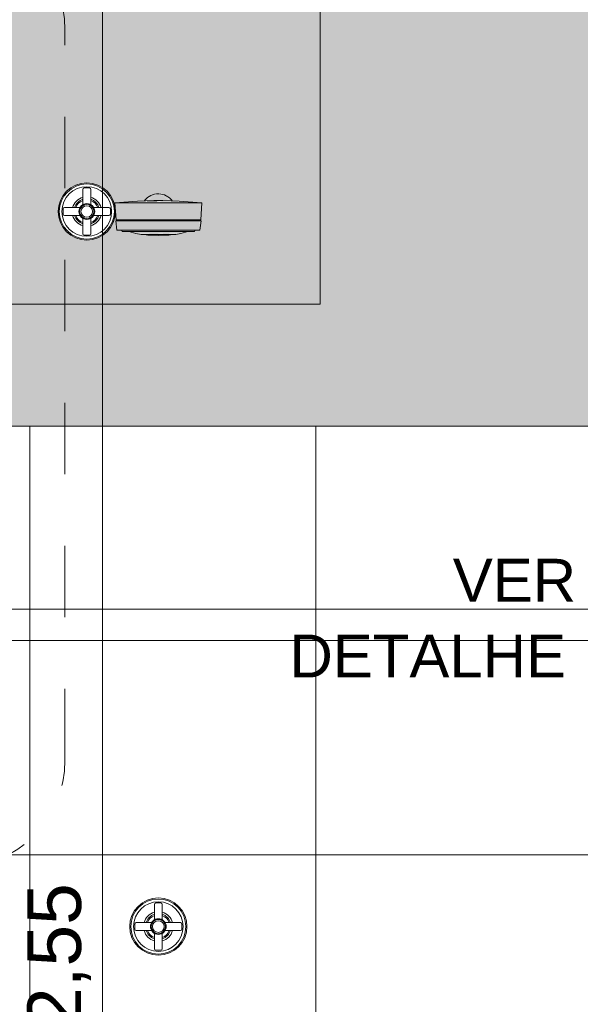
# Model space of a CAD drawing. Header units: metres. Extents: x 9.7 to 43.6, y -0.5 to 5.6.
# Tile 4 of 154: x 11.7 to 12.5, y 1 to 2.3. Entities that reach past the tile are written whole.
import ezdxf

# ---------------------------------------------------------------- set-up
doc = ezdxf.new("R2010")
doc.units = ezdxf.units.M
doc.linetypes.add('Traço', pattern=[0.00635, 0.003175, -0.003175])
for name, color, linetype, lineweight in [('A-ANNO-DIMS', 7, 'Continuous', 9), ('A-ANNO-DIMS-50', 7, 'Continuous', 9), ('A-ANNO-SYMB', 7, 'Continuous', 9), ('A-WALL-PATT', 7, 'Continuous', 5), ('G-ANNO-TEXT', 7, 'Continuous', 9), ('I-WALL', 7, 'Continuous', 5), ('P-SANR-FIXT', 7, 'Continuous', 5)]:
    doc.layers.add(name, color=color, linetype=linetype, lineweight=lineweight)
doc.styles.add('Arial', font='arial.ttf', dxfattribs={"height": 0.075})
doc.styles.add('Arial_3', font='arial.ttf', dxfattribs={"height": 0.06})
doc.dimstyles.new('Com_linha__ref__contínua__-_Cor_Vermelha_Arial_1_5mm_1', dxfattribs={"dimscale": 0.3048, "dimtxt": 0.076519, "dimasz": 0.328084, "dimexe": 0.246063, "dimexo": 0.246063, "dimgap": 0.024606, "dimtad": 1, "dimrnd": 0.01, "dimzin": 0, "dimdsep": 46, "dimtxsty": 'Arial', "dimblk1": 'OBLIQUE', "dimblk2": 'OBLIQUE', "dimsah": 1, "dimcen": 0.09, "dimdle": 0.246063, "dimazin": 0, "dimtfac": 1, "dimtdec": 4, "dimtix": 1, "dimtmove": 2, "dimatfit": 3, "dimfxl": 1, "dimtvp": 1, "dimtolj": 1, "dimtzin": 0, "dimarcsym": 2})

# ---------------------------------------------------------------- blocks, each defined once
blk = doc.blocks.new('REGISTRO DE PRESSÃO COM CANOPLA CROMADA - 4900_C37_GD_Cromado-2118652-A')
at = {"layer": 'P-SANR-FIXT'}
for p, q in [((11.8895, 1.111), (11.8895, 1.0895)), ((11.8986, 1.113), (11.8915, 1.113)), ((11.9005, 1.0895), (11.9005, 1.111)), ((11.862, 1.0835), (11.862, 1.0765)), ((11.8855, 1.0855), (11.864, 1.0855)), ((11.864, 1.0745), (11.8855, 1.0745)), ((11.926, 1.0855), (11.9046, 1.0855)), ((11.9046, 1.0745), (11.926, 1.0745)), ((11.928, 1.0835), (11.928, 1.0765)), ((11.8895, 1.0705), (11.8895, 1.049)), ((11.9005, 1.049), (11.9005, 1.0705)), ((11.8986, 1.047), (11.8915, 1.047))]:
    blk.add_line(p, q, dxfattribs=at)
for radius in [0.0385, 0.0347, 0.011, 0.01, 0.00814]:
    blk.add_circle((11.895, 1.08), radius, dxfattribs=at)
for centre, radius, start, end in [((11.895, 1.08), 0.04, 90.0026, 270.0026), ((11.895, 1.08), 0.04, 270.0026, 90.0026), ((11.8915, 1.111), 0.002, 91.1775, 179.937), ((11.8985, 1.111), 0.002, 359.9293, 88.8276), ((11.895, 1.08), 0.0207, 105.3728, 164.6324), ((11.895, 1.08), 0.0179, 107.9362, 162.069), ((11.895, 1.08), 0.0163, 109.7704, 160.2347), ((11.895, 1.08), 0.0207, 15.3728, 74.6324), ((11.895, 1.08), 0.0179, 17.9362, 72.069), ((11.895, 1.08), 0.0163, 19.7704, 70.2347), ((11.864, 1.0835), 0.002, 90.0758, 178.8276), ((11.864, 1.0765), 0.002, 181.1775, 270.0681), ((11.895, 1.08), 0.0207, 195.3728, 254.6324), ((11.895, 1.08), 0.0179, 197.9362, 252.069), ((11.895, 1.08), 0.0163, 199.7704, 250.2347), ((11.895, 1.08), 0.0179, 287.9362, 342.069), ((11.895, 1.08), 0.0163, 289.7704, 340.2347), ((11.895, 1.08), 0.0207, 285.3728, 344.6324), ((11.926, 1.0835), 0.002, 1.1967, 89.937), ((11.926, 1.0765), 0.002, 270.0758, 358.8085), ((11.8915, 1.049), 0.002, 179.9293, 268.8085), ((11.8985, 1.049), 0.002, 271.1967, 359.937)]:
    blk.add_arc(centre, radius, start, end, dxfattribs=at)
blk = doc.blocks.new('CHUVEIRO DE PAREDE ELÉTRICO EM PVC - 1_2_-2215990-A')
at = {"layer": 'P-SANR-FIXT', "true_color": 0xf4f4f4}
for points in [[(11.8867, 2.092), (11.895, 2.092), (11.895, 2.0944), (11.8672, 2.0944), (11.8431, 2.092), (11.8864, 2.092)], [(11.877, 2.0949), (11.8796, 2.0953), (11.8881, 2.1014), (11.9024, 2.1012), (11.9119, 2.095), (11.9129, 2.0952), (11.9116, 2.0964), (11.9105, 2.0974), (11.9076, 2.0997), (11.902, 2.1023), (11.895, 2.1035), (11.8913, 2.1032), (11.886, 2.1018), (11.8771, 2.095)], [(11.893, 2.0944), (11.895, 2.0949), (11.895, 2.0951), (11.8817, 2.0949), (11.8799, 2.095), (11.879, 2.0944), (11.8926, 2.0944)], [(11.895, 2.0947), (11.9044, 2.095), (11.9107, 2.0952), (11.902, 2.1014), (11.8877, 2.1012), (11.8802, 2.095), (11.895, 2.0951), (11.895, 2.0948)], [(11.9, 2.092), (11.947, 2.0926), (11.9154, 2.0944), (11.895, 2.0939), (11.895, 2.092), (11.9, 2.092)], [(11.9207, 2.0944), (11.9116, 2.095), (11.896, 2.0948), (11.8975, 2.0944), (11.9205, 2.0944)], [(11.8373, 2.0684), (11.895, 2.0684), (11.895, 2.092), (11.8357, 2.092), (11.8371, 2.0716)], [(11.9527, 2.0684), (11.9543, 2.092), (11.895, 2.092), (11.895, 2.0684), (11.9512, 2.0684)], [(11.8439, 2.054), (11.895, 2.054), (11.895, 2.067), (11.8369, 2.067), (11.8386, 2.054), (11.8431, 2.054)], [(11.8452, 2.067), (11.895, 2.0671), (11.895, 2.0684), (11.8397, 2.0684), (11.8397, 2.067), (11.8442, 2.067)], [(11.947, 2.067), (11.9504, 2.067), (11.9504, 2.0684), (11.895, 2.0684), (11.895, 2.067), (11.9469, 2.067)], [(11.9413, 2.054), (11.9515, 2.054), (11.9527, 2.067), (11.895, 2.067), (11.895, 2.054), (11.9403, 2.054)], [(11.8918, 2.052), (11.895, 2.052), (11.895, 2.054), (11.8449, 2.054), (11.8457, 2.052), (11.8879, 2.052)], [(11.895, 2.0491), (11.895, 2.052), (11.8556, 2.0516), (11.8669, 2.0491), (11.8918, 2.0491)], [(11.9402, 2.052), (11.9444, 2.052), (11.9452, 2.054), (11.895, 2.054), (11.895, 2.052), (11.9401, 2.052)], [(11.9209, 2.0491), (11.925, 2.0491), (11.9346, 2.052), (11.895, 2.052), (11.895, 2.0491), (11.9207, 2.0491)], [(11.895, 2.0463), (11.895, 2.0471), (11.8803, 2.0471)], [(11.895, 2.0463), (11.9055, 2.0471), (11.895, 2.0471)]]:
    blk.add_hatch(color=7, dxfattribs=at).paths.add_polyline_path(points)
h = blk.add_hatch(color=7, dxfattribs=at)
h.paths.add_polyline_path([(11.8754, 2.0948), (11.8773, 2.0953), (11.8784, 2.0963), (11.8796, 2.0974), (11.8824, 2.0997), (11.8888, 2.1028), (11.8901, 2.1035), (11.887, 2.1032), (11.8755, 2.0949)])
h.paths.add_polyline_path([(11.9146, 2.0949), (11.902, 2.1035), (11.9, 2.1031), (11.909, 2.0989), (11.9133, 2.0949), (11.9144, 2.0949)])
h = blk.add_hatch(color=7, dxfattribs=at)
h.paths.add_polyline_path([(11.8708, 2.0491), (11.8687, 2.0485), (11.8702, 2.0489)])
h.paths.add_polyline_path([(11.8878, 2.0481), (11.895, 2.0486), (11.895, 2.0491), (11.875, 2.0486), (11.8751, 2.0483), (11.8874, 2.0481)])
h = blk.add_hatch(color=7, dxfattribs=at)
h.paths.add_polyline_path([(11.8789, 2.048), (11.8789, 2.0476), (11.879, 2.048)])
h.paths.add_polyline_path([(11.889, 2.0474), (11.895, 2.0474), (11.895, 2.048), (11.8805, 2.0478), (11.886, 2.0474)])
h = blk.add_hatch(color=7, dxfattribs=at)
h.paths.add_polyline_path([(11.9209, 2.0485), (11.9235, 2.0485), (11.925, 2.0491), (11.9207, 2.0486), (11.9209, 2.0485)])
h.paths.add_polyline_path([(11.9023, 2.0481), (11.9135, 2.0491), (11.895, 2.0486), (11.895, 2.0483), (11.902, 2.0481)])
h = blk.add_hatch(color=7, dxfattribs=at)
h.paths.add_polyline_path([(11.9112, 2.048), (11.9112, 2.0476), (11.9116, 2.048)])
h.paths.add_polyline_path([(11.9071, 2.0474), (11.9078, 2.048), (11.895, 2.048), (11.895, 2.0474), (11.9055, 2.0474)])
at = {"layer": 'P-SANR-FIXT'}
for p, q in [((11.8658, 2.0944), (11.8342, 2.092)), ((11.8658, 2.0944), (11.8886, 2.0953)), ((11.9015, 2.0953), (11.9243, 2.0944)), ((11.9559, 2.092), (11.9243, 2.0944)), ((11.8342, 2.092), (11.8359, 2.0684)), ((11.895, 2.092), (11.8342, 2.092)), ((11.9559, 2.092), (11.895, 2.092)), ((11.9542, 2.0684), (11.9559, 2.092)), ((11.8354, 2.067), (11.8371, 2.054)), ((11.895, 2.067), (11.8354, 2.067)), ((11.895, 2.0684), (11.8359, 2.0684)), ((11.8383, 2.0684), (11.8383, 2.067)), ((11.9542, 2.0684), (11.895, 2.0684)), ((11.9547, 2.067), (11.895, 2.067)), ((11.9518, 2.067), (11.9518, 2.0684)), ((11.9529, 2.054), (11.9547, 2.067)), ((11.895, 2.054), (11.8371, 2.054)), ((11.8436, 2.054), (11.8445, 2.052)), ((11.895, 2.052), (11.8445, 2.052)), ((11.8539, 2.052), (11.8636, 2.0491)), ((11.9529, 2.054), (11.895, 2.054)), ((11.9456, 2.052), (11.895, 2.052)), ((11.9265, 2.0491), (11.9362, 2.052)), ((11.9456, 2.052), (11.9464, 2.054)), ((11.8708, 2.048), (11.8636, 2.0491)), ((11.874, 2.048), (11.8781, 2.0474)), ((11.895, 2.048), (11.874, 2.048)), ((11.8803, 2.0471), (11.8781, 2.0474)), ((11.8803, 2.0471), (11.895, 2.0463)), ((11.916, 2.048), (11.895, 2.048)), ((11.9098, 2.0471), (11.895, 2.0463)), ((11.912, 2.0474), (11.9098, 2.0471)), ((11.912, 2.0474), (11.916, 2.048)), ((11.9193, 2.048), (11.9153, 2.048)), ((11.9265, 2.0491), (11.9193, 2.048))]:
    blk.add_line(p, q, dxfattribs=at)
at = {"layer": 'P-SANR-FIXT', "flags": 128}
for points in [[(11.895, 2.0953), (11.8896, 2.0953), (11.8886, 2.0953)], [(11.8886, 2.0953), (11.8915, 2.0953), (11.895, 2.0953)], [(11.895, 2.0953), (11.9005, 2.0953), (11.9015, 2.0953)], [(11.9015, 2.0953), (11.8985, 2.0953), (11.895, 2.0953)], [(11.8751, 2.048), (11.8727, 2.048), (11.8708, 2.048)], [(11.8708, 2.048), (11.8748, 2.048), (11.8855, 2.048), (11.895, 2.048)], [(11.895, 2.048), (11.9084, 2.048), (11.9173, 2.048), (11.9193, 2.048)]]:
    blk.add_lwpolyline(points, dxfattribs=at)
at = {"layer": 'P-SANR-FIXT'}
for start, end in [(89.362, 141.4969), (38.5031, 87.935)]:
    blk.add_arc((11.895, 2.08), 0.0247, start, end, dxfattribs=at)
blk = doc.blocks.new('REGISTRO DE GAVETA COM CANOPLA CROMADA - 4900_C37_GD_Cromado CR10_1 1_2_-2708613-A')
at = {"layer": 'P-SANR-FIXT'}
for p, q in [((11.7895, 2.111), (11.7895, 2.0895)), ((11.7986, 2.113), (11.7915, 2.113)), ((11.8005, 2.0895), (11.8005, 2.111)), ((11.762, 2.0835), (11.762, 2.0765)), ((11.7855, 2.0855), (11.764, 2.0855)), ((11.826, 2.0855), (11.8046, 2.0855)), ((11.828, 2.0835), (11.828, 2.0765)), ((11.764, 2.0745), (11.7855, 2.0745)), ((11.7895, 2.0705), (11.7895, 2.049)), ((11.8005, 2.049), (11.8005, 2.0705)), ((11.8046, 2.0745), (11.826, 2.0745)), ((11.7986, 2.047), (11.7915, 2.047))]:
    blk.add_line(p, q, dxfattribs=at)
for radius in [0.0385, 0.0347, 0.011, 0.01, 0.00814]:
    blk.add_circle((11.795, 2.08), radius, dxfattribs=at)
for centre, radius, start, end in [((11.795, 2.08), 0.04, 90, 270), ((11.7915, 2.111), 0.002, 91.175, 179.9345), ((11.795, 2.08), 0.04, 270, 90), ((11.7985, 2.111), 0.002, 359.9267, 88.825), ((11.795, 2.08), 0.0207, 105.3702, 164.6298), ((11.795, 2.08), 0.0179, 107.9336, 162.0664), ((11.795, 2.08), 0.0163, 109.7679, 160.2321), ((11.795, 2.08), 0.0207, 15.3702, 74.6298), ((11.795, 2.08), 0.0179, 17.9336, 72.0664), ((11.795, 2.08), 0.0163, 19.7679, 70.2321), ((11.764, 2.0835), 0.002, 90.0733, 178.825), ((11.826, 2.0835), 0.002, 1.1941, 89.9345), ((11.764, 2.0765), 0.002, 181.175, 270.0655), ((11.795, 2.08), 0.0207, 195.3702, 254.6298), ((11.795, 2.08), 0.0179, 197.9336, 252.0664), ((11.795, 2.08), 0.0163, 199.7679, 250.2321), ((11.795, 2.08), 0.0179, 287.9336, 342.0664), ((11.795, 2.08), 0.0163, 289.7679, 340.2321), ((11.795, 2.08), 0.0207, 285.3702, 344.6298), ((11.826, 2.0765), 0.002, 270.0733, 358.8059), ((11.7915, 2.049), 0.002, 179.9267, 268.8059), ((11.7985, 2.049), 0.002, 271.1941, 359.9345)]:
    blk.add_arc(centre, radius, start, end, dxfattribs=at)
blk = doc.blocks.new('DIMBLOCK23-A')
at = {"layer": 'A-ANNO-DIMS-50', "color": 242, "true_color": 0xbd2b2e, "transparency": 16777216}
for p, q in [((11.8168, 2.605), (11.8168, -0.095)), ((11.8168, 2.53), (11.7668, 2.58)), ((11.8168, 2.53), (11.8125, 2.53)), ((11.8168, 2.53), (11.8668, 2.48)), ((11.8168, 2.53), (11.8918, 2.53)), ((11.8168, -0.02), (11.7668, 0.03)), ((11.8168, -0.02), (11.8125, -0.02)), ((11.8168, -0.02), (11.8668, -0.07)), ((11.8168, -0.02), (11.8918, -0.02))]:
    blk.add_line(p, q, dxfattribs=at)
at = {"layer": 'A-ANNO-DIMS-50', "color": 0, "transparency": 16777216, "insert": (11.7119, 0.9367), "char_height": 0.075, "width": 0.242979, "attachment_point": 1, "rotation": 90, "line_spacing_factor": 0.941778, "style": 'Arial'}
blk.add_mtext('2,55', dxfattribs=at)
blk = doc.blocks.new('_Oblique')
at = {"color": 0, "linetype": 'ByBlock', "lineweight": -2}
blk.add_line((-0.5, -0.5), (0.5, 0.5), dxfattribs=at)

msp = doc.modelspace()

# ---------------------------------------------------------------- hatches: boundary and pattern name
at = {"layer": 'A-WALL-PATT', "true_color": 0x808080}
h = msp.add_hatch(dxfattribs=at)
h.set_pattern_fill('FP_21', color=8, style=0, pattern_type=2)
h.set_pattern_definition([(0, (11.315, -0.02), (0, 0.3), []), (90, (11.315, -0.02), (-0.4, 2e-17), [])])
h.paths.add_polyline_path([(11.4, -0.02), (11.8338, -0.02), (11.8338, -0.017), (11.8344, -0.017), (11.8344, -0.0156), (11.8358, -0.0156), (11.8358, -0.015), (11.9543, -0.015), (11.9543, -0.0156), (11.9557, -0.0156), (11.9557, -0.0166), (11.9563, -0.017), (11.9563, -0.02), (12.6198, -0.02), (12.6388, 0.146), (12.638, 0.1607), (12.6343, 0.1749), (12.6276, 0.1879), (12.6183, 0.1993), (12.5743, 0.2495), (12.5389, 0.3034), (12.5352, 0.3041), (12.5322, 0.3046), (12.5297, 0.3074), (12.5274, 0.3528), (12.5298, 0.3576), (12.5308, 0.3585), (12.534, 0.36), (12.5707, 0.3604), (12.5698, 0.3608), (12.5296, 0.3613), (12.5308, 0.3744), (12.5321, 0.3775), (12.5341, 0.3803), (12.5389, 0.3836), (12.5397, 0.3841), (12.5389, 0.3843), (12.5394, 0.3908), (12.5399, 0.3925), (12.5422, 0.3951), (12.5455, 0.3964), (12.5566, 0.3978), (12.5408, 0.538), (12.528, 0.6818), (12.5303, 0.6849), (12.5268, 0.685), (12.5213, 0.685), (12.5185, 0.6869), (12.5183, 0.6883), (12.5203, 0.7034), (12.5218, 0.7066), (12.5241, 0.7093), (12.528, 0.7119), (12.531, 0.713), (12.5335, 0.7134), (12.6142, 0.718), (12.695, 0.7199), (12.695, 0.723), (12.735, 0.723), (12.735, 0.7199), (12.8216, 0.7177), (12.9015, 0.7125), (12.9045, 0.7111), (12.9071, 0.7089), (12.9092, 0.7063), (12.9107, 0.7033), (12.9114, 0.7), (12.9124, 0.6869), (12.9092, 0.685), (12.8986, 0.685), (12.9015, 0.6825), (12.9016, 0.6818), (12.8883, 0.5272), (12.8735, 0.3978), (12.8864, 0.3959), (12.8892, 0.3939), (12.8904, 0.3921), (12.8912, 0.3892), (12.8912, 0.3843), (12.8904, 0.3841), (12.8934, 0.3825), (12.896, 0.3803), (12.898, 0.3775), (12.8994, 0.3744), (12.9, 0.3695), (12.9, 0.3608), (12.8592, 0.3604), (12.8592, 0.36), (12.8959, 0.36), (12.9001, 0.3576), (12.9017, 0.3558), (12.9025, 0.3528), (12.9002, 0.3074), (12.8977, 0.3046), (12.8904, 0.3031), (12.8895, 0.302), (12.8535, 0.2467), (12.81, 0.1974), (12.8023, 0.1879), (12.7956, 0.1749), (12.7918, 0.1607), (12.7911, 0.146), (12.81, -0.02), (14.115, -0.02), (14.115, 0.86), (14.015, 0.86), (14.015, 0.56), (13.99, 0.56), (13.99, 0.86), (13.9179, 0.86), (13.8996, 0.8188), (13.872, 0.7831), (13.8368, 0.7551), (13.7958, 0.7363), (13.7494, 0.7268), (13.7481, 0.7257), (13.7469, 0.7233), (13.7468, 0.722), (13.7462, 0.7118), (13.7442, 0.71), (13.7297, 0.71), (13.7297, 0.69), (13.7347, 0.685), (13.7297, 0.68), (13.7347, 0.675), (13.7297, 0.67), (13.7347, 0.665), (13.7297, 0.66), (13.7347, 0.655), (13.7297, 0.65), (13.7347, 0.6449), (13.7297, 0.64), (13.7347, 0.635), (13.7297, 0.63), (13.7347, 0.625), (13.7297, 0.62), (13.7347, 0.615), (13.7297, 0.61), (13.7347, 0.605), (13.7297, 0.6), (13.7347, 0.595), (13.7297, 0.59), (13.7347, 0.585), (13.7297, 0.58), (13.7347, 0.575), (13.7297, 0.57), (13.7347, 0.565), (13.7297, 0.56), (13.7347, 0.555), (13.7297, 0.55), (13.7347, 0.545), (13.7297, 0.54), (13.7347, 0.535), (13.7297, 0.53), (13.7347, 0.525), (13.733, 0.5227), (13.7357, 0.5206), (13.7403, 0.5146), (13.7432, 0.5076), (13.7442, 0.5), (13.7426, 0.4908), (13.7403, 0.4854), (13.7357, 0.4794), (13.7281, 0.4741), (13.7226, 0.4718), (13.715, 0.4708), (13.7075, 0.4718), (13.7004, 0.4747), (13.6944, 0.4794), (13.6897, 0.4854), (13.6868, 0.4924), (13.6858, 0.5), (13.6868, 0.5076), (13.6897, 0.5146), (13.6953, 0.5214), (13.6974, 0.5229), (13.6957, 0.5253), (13.7003, 0.53), (13.6953, 0.535), (13.7003, 0.54), (13.6953, 0.545), (13.7003, 0.55), (13.6953, 0.555), (13.7003, 0.56), (13.6953, 0.565), (13.7003, 0.57), (13.6953, 0.575), (13.7003, 0.58), (13.6953, 0.585), (13.7003, 0.59), (13.6953, 0.595), (13.7003, 0.6), (13.6953, 0.605), (13.7003, 0.61), (13.6953, 0.615), (13.7003, 0.62), (13.6953, 0.625), (13.7003, 0.63), (13.6953, 0.635), (13.7003, 0.64), (13.6953, 0.645), (13.7003, 0.65), (13.6953, 0.655), (13.7003, 0.66), (13.6954, 0.665), (13.7003, 0.67), (13.6953, 0.675), (13.7003, 0.68), (13.6953, 0.685), (13.7003, 0.69), (13.7003, 0.71), (13.6891, 0.71), (13.686, 0.702), (13.6795, 0.6892), (13.6728, 0.6782), (13.6659, 0.6689), (13.6522, 0.6537), (13.6362, 0.6368), (13.6328, 0.6324), (13.6296, 0.6276), (13.6261, 0.6198), (13.6237, 0.6088), (13.6243, 0.6118), (13.6271, 0.6088), (13.629, 0.6056), (13.6299, 0.6), (13.6299, 0.598), (13.6289, 0.5943), (13.627, 0.5909), (13.6228, 0.5873), (13.619, 0.5856), (13.6166, 0.5851), (13.6117, 0.5855), (13.6078, 0.587), (13.6062, 0.5879), (13.6023, 0.5922), (13.6007, 0.596), (13.6002, 0.5997), (13.6004, 0.6027), (13.6019, 0.6069), (13.6028, 0.6086), (13.607, 0.6125), (13.6087, 0.614), (13.6101, 0.6198), (13.6136, 0.6276), (13.6182, 0.6345), (13.6297, 0.6471), (13.6457, 0.664), (13.6522, 0.6721), (13.659, 0.6818), (13.6659, 0.6939), (13.67, 0.702), (13.676, 0.717), (13.6792, 0.7275), (13.676, 0.7282), (13.6343, 0.7363), (13.5933, 0.7551), (13.558, 0.7831), (13.5305, 0.8188), (13.5122, 0.86), (13.44, 0.86), (13.44, 0.56), (13.415, 0.56), (13.415, 0.86), (13.315, 0.86), (13.315, 0.98), (13.7089, 0.98), (13.7083, 1.02), (13.7072, 1.0209), (13.7072, 1.033), (13.7087, 1.034), (13.7089, 1.035), (13.7091, 1.0616), (13.7107, 1.0644), (13.712, 1.0653), (13.715, 1.0662), (13.7181, 1.0653), (13.7203, 1.0631), (13.7211, 1.06), (13.7217, 1.0336), (13.7229, 1.033), (13.7229, 1.0209), (13.7212, 1.0196), (13.7212, 0.98), (14.115, 0.98), (14.115, 1.78), (11.395, 1.78), (11.395, 0.58), (11.4, 0.58), (11.4, 0.3493)])
h.paths.add_polyline_path([(12.905, 0.1376), (12.9007, 0.1384), (12.8971, 0.1405), (12.895, 0.1425), (12.8939, 0.144), (12.8926, 0.1471), (12.8922, 0.1505), (12.8926, 0.1538), (12.8951, 0.1585), (12.8958, 0.1595), (12.8939, 0.165), (12.8917, 0.1691), (12.8885, 0.1733), (12.8806, 0.181), (12.8715, 0.1893), (12.862, 0.1999), (12.8544, 0.2115), (12.8526, 0.2147), (12.8481, 0.2241), (12.8439, 0.2352), (12.8536, 0.2467), (12.8582, 0.2341), (12.8632, 0.2234), (12.8684, 0.2143), (12.8737, 0.2066), (12.8845, 0.1945), (12.9035, 0.1763), (12.9084, 0.1691), (12.9109, 0.1629), (12.912, 0.1612), (12.915, 0.1584), (12.9162, 0.1569), (12.9175, 0.1538), (12.9179, 0.1505), (12.9175, 0.1471), (12.915, 0.1425), (12.913, 0.1405), (12.9115, 0.1393), (12.9084, 0.138)])
h.paths.add_polyline_path([(13.0066, 0.2376), (13.0033, 0.238), (12.9987, 0.2404), (12.9966, 0.2425), (12.9955, 0.244), (12.9942, 0.2471), (12.9938, 0.2504), (12.9942, 0.2538), (12.9966, 0.2584), (12.9987, 0.2604), (13.0002, 0.2616), (13.0033, 0.2629), (13.0066, 0.2633), (13.01, 0.2629), (13.0146, 0.2604), (13.0166, 0.2584), (13.0178, 0.2569), (13.0191, 0.2538), (13.0195, 0.2504), (13.0191, 0.2471), (13.0166, 0.2425), (13.0146, 0.2404), (13.0131, 0.2393), (13.01, 0.238)])
h.paths.add_polyline_path([(11.895, 1.04), (11.8847, 1.0414), (11.875, 1.0454), (11.8668, 1.0517), (11.8604, 1.06), (11.8564, 1.0696), (11.855, 1.08), (11.8564, 1.0904), (11.8604, 1.1), (11.8668, 1.1083), (11.875, 1.1146), (11.8847, 1.1186), (11.895, 1.12), (11.9054, 1.1186), (11.915, 1.1146), (11.9233, 1.1083), (11.9297, 1.1), (11.9337, 1.0904), (11.935, 1.08), (11.9337, 1.0696), (11.9297, 1.06), (11.9233, 1.0517), (11.915, 1.0454), (11.9054, 1.0414)])
at = {"layer": 'I-WALL', "true_color": 0xf4eccd}
h = msp.add_hatch(color=254, dxfattribs=at)
h.paths.add_polyline_path([(11.395, 1.78), (14.115, 1.78), (14.115, 2.53), (11.395, 2.53), (11.395, 1.8592)])
h.paths.add_polyline_path([(13.615, 2.04), (13.6047, 2.0414), (13.595, 2.0454), (13.5868, 2.0517), (13.5804, 2.06), (13.5764, 2.0696), (13.575, 2.08), (13.5764, 2.0904), (13.5804, 2.1), (13.5868, 2.1083), (13.595, 2.1146), (13.6047, 2.1186), (13.615, 2.12), (13.6254, 2.1186), (13.635, 2.1146), (13.6433, 2.1083), (13.6497, 2.1), (13.6537, 2.0904), (13.655, 2.08), (13.6537, 2.0696), (13.6497, 2.06), (13.6433, 2.0517), (13.635, 2.0454), (13.6254, 2.0414)])
h.paths.add_polyline_path([(12.905, 2.04), (12.8947, 2.0414), (12.885, 2.0454), (12.8768, 2.0517), (12.8704, 2.06), (12.8664, 2.0696), (12.865, 2.08), (12.8664, 2.0904), (12.8704, 2.1), (12.8768, 2.1083), (12.885, 2.1146), (12.8947, 2.1186), (12.905, 2.12), (12.9154, 2.1186), (12.925, 2.1146), (12.9333, 2.1083), (12.9397, 2.1), (12.9437, 2.0904), (12.945, 2.08), (12.9437, 2.0696), (12.9397, 2.06), (12.9333, 2.0517), (12.925, 2.0454), (12.9154, 2.0414)])
h.paths.add_polyline_path([(11.795, 2.04), (11.7847, 2.0414), (11.775, 2.0454), (11.7668, 2.0517), (11.7604, 2.06), (11.7564, 2.0696), (11.755, 2.08), (11.7564, 2.0904), (11.7604, 2.1), (11.7668, 2.1083), (11.775, 2.1146), (11.7847, 2.1186), (11.795, 2.12), (11.8054, 2.1186), (11.815, 2.1146), (11.8233, 2.1083), (11.8297, 2.1), (11.8337, 2.0904), (11.835, 2.08), (11.8337, 2.0696), (11.8297, 2.06), (11.8233, 2.0517), (11.815, 2.0454), (11.8054, 2.0414)])
h.paths.add_polyline_path([(11.895, 2.0463), (11.8891, 2.0471), (11.9055, 2.0469)])
h.paths.add_polyline_path([(11.8789, 2.048), (11.8789, 2.0476), (11.8786, 2.048)])
h.paths.add_polyline_path([(11.889, 2.0474), (11.8803, 2.0478), (11.8825, 2.048), (11.9095, 2.0478), (11.9041, 2.0474), (11.892, 2.0474)])
h.paths.add_polyline_path([(11.9095, 2.0474), (11.9116, 2.048), (11.9112, 2.0476), (11.9098, 2.0474)])
h.paths.add_polyline_path([(11.9209, 2.0485), (11.9193, 2.0491), (11.9186, 2.0486), (11.9209, 2.0485)])
h.paths.add_polyline_path([(11.9023, 2.0481), (11.8714, 2.0486), (11.8702, 2.0489), (11.8687, 2.0485), (11.8651, 2.0491), (11.8538, 2.052), (11.8457, 2.052), (11.8449, 2.054), (11.8386, 2.054), (11.8374, 2.067), (11.8397, 2.067), (11.8397, 2.0684), (11.8373, 2.0684), (11.8357, 2.092), (11.8759, 2.0952), (11.8881, 2.1035), (11.9027, 2.1035), (11.9155, 2.0949), (11.932, 2.0937), (11.9543, 2.0915), (11.9527, 2.0684), (11.9504, 2.0684), (11.9504, 2.067), (11.9532, 2.067), (11.9512, 2.054), (11.9452, 2.054), (11.9444, 2.052), (11.9352, 2.0518), (11.9193, 2.0482), (11.9043, 2.0482), (11.9041, 2.0482)])
h.paths.add_polyline_path([(11.9031, 2.1021), (11.9014, 2.1026), (11.9027, 2.1022)])

# ---------------------------------------------------------------- linework, layer by layer
at = {"layer": 'A-ANNO-SYMB', "linetype": 'Traço'}
msp.add_line((11.7645, 1.3125), (11.7645, 2.3341), dxfattribs=at)
at = {"layer": 'A-ANNO-SYMB'}
msp.add_line((11.4322, 1.5241), (12.5861, 1.5241), dxfattribs=at)
at = {"layer": 'A-ANNO-SYMB', "linetype": 'Traço'}
for centre, start, end in [((11.6145, 2.3341), 0, 90), ((11.6145, 1.3125), 270, 0)]:
    msp.add_arc(centre, 0.15, start, end, dxfattribs=at)
at = {"layer": 'G-ANNO-TEXT'}
for p, q in [((12.1211, 2.5346), (12.1211, 1.9505)), ((12.1211, 1.9505), (10.7706, 1.9505))]:
    msp.add_line(p, q, dxfattribs=at)
at = {"layer": 'I-WALL'}
msp.add_line((11.395, 1.78), (14.115, 1.78), dxfattribs=at)

# ---------------------------------------------------------------- block references
at = {"layer": 'P-SANR-FIXT'}
for name in ['REGISTRO DE GAVETA COM CANOPLA CROMADA - 4900_C37_GD_Cromado CR10_1 1_2_-2708613-A', 'CHUVEIRO DE PAREDE ELÉTRICO EM PVC - 1_2_-2215990-A', 'REGISTRO DE PRESSÃO COM CANOPLA CROMADA - 4900_C37_GD_Cromado-2118652-A']:
    msp.add_blockref(name, (0, 0), dxfattribs=at)

# ---------------------------------------------------------------- texts
at = {"layer": 'G-ANNO-TEXT', "char_height": 0.06, "attachment_point": 1, "style": 'Arial_3'}
for s, insert, width in [('VER', (12.3067, 1.5943), 0.220464), ('DETALHE', (12.0784, 1.4884), 0.497046)]:
    msp.add_mtext(s, dxfattribs=dict(at, insert=insert, width=width))

# ---------------------------------------------------------------- dimensions: what is measured, and where the dimension line sits
at = {"layer": 'A-ANNO-DIMS', "color": 242, "true_color": 0xbd2b2e}
dim = msp.add_linear_dim(base=(11.8168, -0.02), p1=(11.8875, 2.53), p2=(11.8875, -0.02), angle=90, dimstyle='Com_linha__ref__contínua__-_Cor_Vermelha_Arial_1_5mm_1', override={"dimpost": '<>', "dimfxl": 2.55}, dxfattribs=at)
dim.commit()
dim.dimension.update_dxf_attribs({"geometry": 'DIMBLOCK23-A', "text_midpoint": (11.7619, 1.0581), "dimtype": 160, "text_rotation": 90})

doc.saveas('drawing.dxf')
